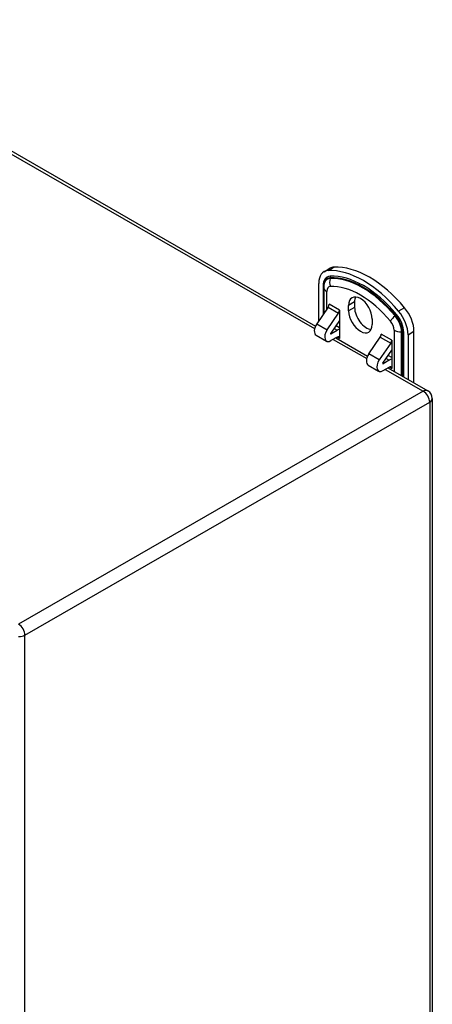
# Model space of a CAD drawing. Header units: inches. Extents: x 69.4 to 81, y 22.4 to 42.5.
# Tile 13 of 13: x 77.1 to 81, y 32.3 to 41.6. Entities that reach past the tile are written whole.
import ezdxf

# ---------------------------------------------------------------- set-up
doc = ezdxf.new("R2010")
doc.units = ezdxf.units.IN
doc.header["$MEASUREMENT"] = 0
doc.layers.add('Visible Edges(ANSI)', color=7, linetype='Continuous', lineweight=25)
doc.layers.add('Visible Tangent Edges(ANSI)', color=7, linetype='Continuous', lineweight=25)

msp = doc.modelspace()

# ---------------------------------------------------------------- linework, layer by layer
at = {"layer": 'Visible Edges(ANSI)'}
for p, q in [((74.8963, 41.5536), (79.8752, 38.6864)), ((79.9551, 39.1949), (80.0107, 39.227)), ((79.9059, 38.7349), (79.9059, 39.0864)), ((79.9524, 39.051), (79.9524, 39.0549)), ((79.9524, 39.051), (79.9524, 38.8031)), ((80.0032, 38.8903), (80.0033, 38.8903)), ((80.0032, 38.8882), (80.0032, 38.8903)), ((80.241, 38.912), (80.241, 38.8613)), ((79.9946, 38.8649), (79.8869, 38.7069)), ((79.9843, 38.6508), (80.092, 38.8088)), ((80.1007, 38.8342), (80.1008, 38.8341)), ((80.1008, 38.8341), (80.1008, 38.5709)), ((80.1853, 38.8292), (80.1853, 38.8799)), ((80.1008, 38.7404), (80.0183, 38.6194)), ((80.406, 38.7529), (80.406, 38.7022)), ((80.02, 38.6146), (80.0784, 38.6483)), ((80.0675, 38.6916), (80.1008, 38.6725)), ((80.4905, 38.6097), (80.4906, 38.6097)), ((80.4905, 38.6076), (80.4905, 38.6097)), ((80.7411, 38.6055), (80.7411, 38.1878)), ((80.7968, 38.1557), (80.7968, 38.6375)), ((79.8813, 38.6023), (79.9787, 38.5462)), ((80.0784, 38.5839), (80.02, 38.5502)), ((80.0658, 38.5766), (80.3626, 38.4058)), ((80.1007, 38.571), (80.1008, 38.571)), ((80.1008, 38.5709), (80.1007, 38.571)), ((80.3742, 38.4263), (80.4819, 38.5843)), ((80.5793, 38.5282), (80.4716, 38.3702)), ((80.588, 38.5536), (80.5881, 38.5535)), ((80.5881, 38.5535), (80.5881, 38.2903)), ((80.5056, 38.3388), (80.5881, 38.4597)), ((80.5658, 38.3676), (80.5073, 38.334)), ((80.5881, 38.3919), (80.5549, 38.411)), ((80.3686, 38.3217), (80.466, 38.2655)), ((80.5073, 38.2696), (80.5658, 38.3033)), ((80.5532, 38.296), (80.9259, 38.0814)), ((80.588, 38.3161), (80.588, 38.2903)), ((80.5881, 38.3161), (80.588, 38.3161)), ((80.588, 38.2903), (80.5881, 38.2904)), ((80.5881, 38.2903), (80.588, 38.2903)), ((80.968, 38.0086), (80.968, 25.0652))]:
    msp.add_line(p, q, dxfattribs=at)
msp.add_arc((80.884, 38.0086), 0.084, 0, 60.06401, dxfattribs=at)
for centre, major_axis, start_param, end_param in [((80.0729, 38.9902), (-0.1179, 0.2047), 5.99319, 7.070517), ((80.3235, 38.3074), (-0.4912, 0.8529), 5.006251, 5.99319), ((80.1286, 39.0223), (-0.1179, 0.2047), 5.99319, 6.283185), ((80.3792, 38.3394), (-0.4912, 0.8529), 5.006251, 5.99319), ((80.2957, 38.8164), (-0.0778, 0.1352), 3.928925, 7.070517), ((79.981, 38.8775), (-0.0157, -0.0273), 1.439743, 2.354261), ((80.3513, 38.8484), (-0.0778, 0.1352), 0.36422, 0.787332), ((80.0784, 38.8214), (0.0157, 0.0273), 4.581336, 5.495853), ((80.2957, 38.7657), (0.0778, -0.1352), 3.928925, 7.070517), ((80.3513, 38.7977), (0.0778, -0.1352), 3.928925, 5.918966), ((80.574, 38.7017), (0.1179, -0.2047), 0.787332, 1.864659), ((80.6297, 38.7337), (-0.1179, 0.2047), 3.928925, 5.006251), ((79.9225, 38.6739), (-0.0413, -0.0716), 4.581336, 6.283185), ((80.02, 38.6178), (-0.0413, -0.0716), 4.581336, 7.06665), ((80.02, 38.6178), (-0.00196, -0.00341), 4.581336, 7.06665), ((80.0784, 38.5581), (0.055, 0.0955), 0.492766, 0.783464), ((80.4683, 38.5968), (-0.0157, -0.0273), 1.439743, 2.354261), ((80.0784, 38.5581), (0.0157, 0.0273), 5.495853, 7.06665), ((80.5658, 38.5407), (0.0157, 0.0273), 4.581336, 5.495853), ((80.4099, 38.3933), (-0.0413, -0.0716), 4.581336, 6.283185), ((80.5073, 38.3372), (-0.0413, -0.0716), 4.581336, 7.06665), ((80.5073, 38.3372), (-0.00196, -0.00341), 4.581336, 7.06665), ((80.5658, 38.2775), (0.055, 0.0955), 0.492766, 0.783464), ((80.5658, 38.2775), (0.0157, 0.0273), 5.495853, 7.06665)]:
    msp.add_ellipse(centre, major_axis=major_axis, ratio=0.578093, start_param=start_param, end_param=end_param, dxfattribs=at)
at = {"layer": 'Visible Tangent Edges(ANSI)'}
for p, q in [((74.8718, 41.5394), (79.867, 38.6629)), ((79.9938, 39.2059), (80.0495, 39.2379)), ((80.0119, 39.1319), (80.0137, 39.1382)), ((79.9467, 39.0629), (79.9467, 38.7946)), ((79.9813, 38.8454), (79.9813, 39.011)), ((80.1007, 38.8342), (80.0033, 38.8903)), ((80.241, 38.912), (80.1853, 38.8799)), ((79.9946, 38.8649), (80.092, 38.8088)), ((80.241, 38.8613), (80.1853, 38.8292)), ((80.7088, 38.8583), (80.6532, 38.8262)), ((79.8869, 38.7069), (79.9843, 38.6508)), ((80.6201, 38.7817), (80.6251, 38.7861)), ((80.0172, 38.6162), (80.02, 38.6146)), ((80.0494, 38.665), (80.0784, 38.6483)), ((80.588, 38.5536), (80.4906, 38.6097)), ((80.61, 38.6489), (80.61, 38.2633)), ((80.6796, 38.2232), (80.6796, 38.6323)), ((80.6796, 38.6323), (80.6864, 38.6323)), ((80.6864, 38.6323), (80.6864, 38.2193)), ((80.7003, 38.2113), (80.7003, 38.629)), ((80.7411, 38.6055), (80.7968, 38.6375)), ((80.0413, 38.5625), (80.3543, 38.3823)), ((80.0784, 38.5838), (80.1007, 38.571)), ((80.4819, 38.5843), (80.5793, 38.5282)), ((80.4716, 38.3702), (80.3742, 38.4263)), ((80.5073, 38.334), (80.5045, 38.3356)), ((80.5367, 38.3844), (80.5658, 38.3676)), ((80.5286, 38.2819), (80.884, 38.0773)), ((80.5657, 38.3032), (80.588, 38.2903)), ((80.884, 38.0773), (77.0987, 35.8975)), ((77.1581, 35.7946), (80.9434, 37.9744)), ((80.9434, 37.9744), (80.9434, 25.031)), ((77.1581, 22.8512), (77.1581, 35.7946))]:
    msp.add_line(p, q, dxfattribs=at)
for centre, major_axis, ratio, start_param, end_param in [((80.3235, 38.3074), (-0.4624, 0.803), 0.578093, 5.006251, 5.99319), ((80.0729, 38.9902), (-0.0891, 0.1547), 0.578093, 5.99319, 7.070517), ((80.0689, 38.9879), (-0.0822, 0.1427), 0.578093, 5.99319, 7.070517), ((80.0655, 38.9859), (-0.0798, 0.1385), 0.578093, 5.99319, 7.070517), ((80.0845, 39.0967), (-0.0045, 0.0983), 0.7819, 1.169014, 1.954412), ((80.316, 38.3031), (-0.4531, 0.7868), 0.578093, 5.006251, 5.99319), ((79.9992, 39.1452), (-0.0009, 0.0197), 0.7819, 4.310606, 5.096005), ((80.3194, 38.305), (-0.4555, 0.7909), 0.578093, 5.006251, 5.99319), ((80.2957, 38.2913), (-0.4183, 0.7265), 0.578093, 5.006251, 5.99319), ((79.9328, 39.0549), (0.0197, 0), 0.575862, 0, 0.785398), ((80.0509, 39.051), (-0.0984, 0), 0.575862, 0, 0.785398), ((80.0451, 38.9742), (-0.045, 0.0782), 0.578093, 5.99319, 7.070517), ((80.6199, 38.7878), (0.0151, 0.0126), 0.236347, 4.860585, 5.645983), ((80.574, 38.7017), (-0.0891, 0.1547), 0.578093, 3.928925, 5.006251), ((80.646, 38.7733), (0.0756, 0.0631), 0.236347, 1.718993, 2.504391), ((80.5462, 38.6856), (0.045, -0.0782), 0.578093, 0.787332, 1.864659), ((80.5666, 38.6974), (-0.0798, 0.1385), 0.578093, 3.928925, 5.006251), ((80.57, 38.6993), (0.0822, -0.1427), 0.578093, 0.787332, 1.864659), ((80.6796, 38.689), (0.0984, 0), 0.575862, 3.926991, 4.712389), ((80.6864, 38.6209), (0.0197, 0), 0.575862, 0.785398, 1.570796), ((80.884, 38.0086), (0.0419, 0.0728), 0.578093, 0, 0.783464), ((80.884, 38.0086), (-0.0419, 0.0728), 0.578093, 3.928925, 5.499721), ((80.884, 38.0086), (0.084, 0), 0.575862, 5.497787, 6.283185), ((77.0987, 35.8288), (0.0419, -0.0728), 0.578093, 0.787332, 2.358128), ((77.0987, 35.8288), (0.084, 0), 0.575862, 4.712389, 5.497787)]:
    msp.add_ellipse(centre, major_axis=major_axis, ratio=ratio, start_param=start_param, end_param=end_param, dxfattribs=at)

doc.saveas('drawing.dxf')
